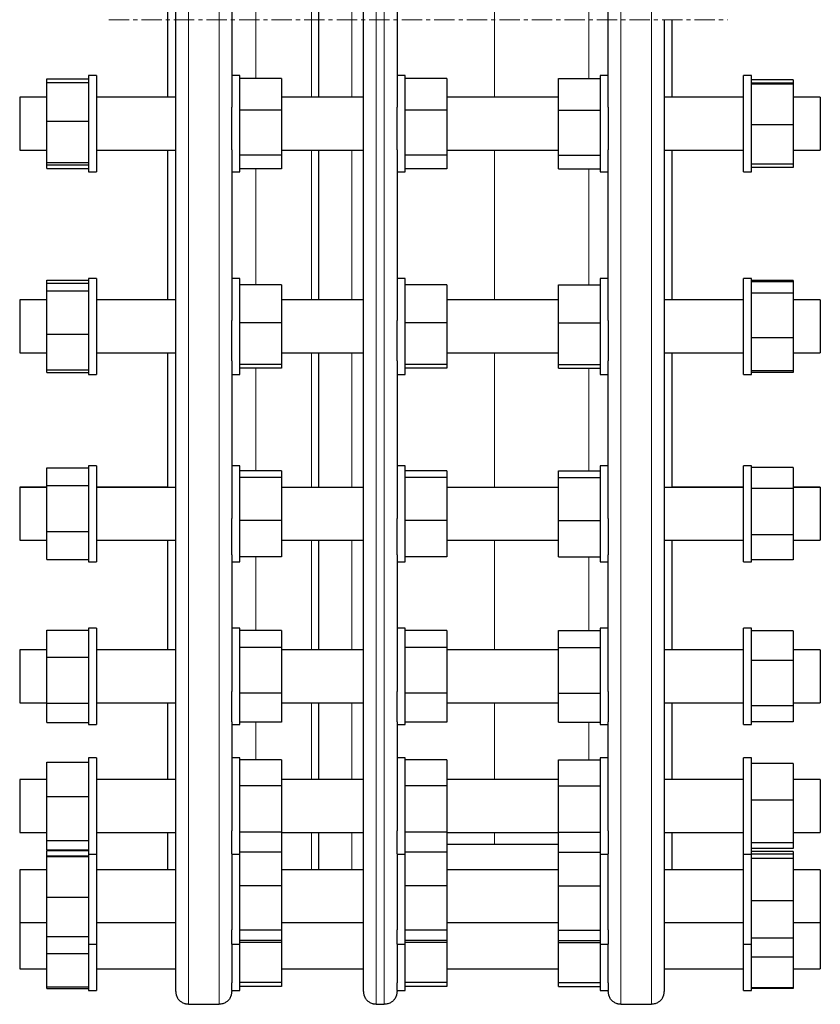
# Model space of a CAD drawing. Header units: millimetres. Extents: x 67 to 2020, y 86 to 1958.
# Tile 4 of 5: x 1520 to 2020, y 700 to 1315. Entities that reach past the tile are written whole.
import ezdxf

# ---------------------------------------------------------------- set-up
doc = ezdxf.new("R2010")
doc.units = ezdxf.units.MM
doc.linetypes.add('CENTERX2', pattern=[20.32, 12.7, -2.54, 2.54, -2.54])
doc.layers.add('FORMAT', color=7, linetype='Continuous')

msp = doc.modelspace()

# ---------------------------------------------------------------- linework, layer by layer
at = {"color": 8, "linetype": 'Continuous', "lineweight": 18}
for p, q in [((1625.09, 1929.54), (1625.09, 699.57)), ((1644.09, 699.57), (1644.09, 1929.54)), ((1742.3, 1929.54), (1742.3, 699.57)), ((1747.3, 699.57), (1747.3, 1929.54)), ((1895.09, 1929.54), (1895.09, 699.57)), ((1914.09, 699.57), (1914.09, 1929.54)), ((1701.78, 1266.1), (1701.78, 1362.98)), ((1726.99, 1314.53), (1726.99, 1362.98)), ((1816.09, 1362.98), (1816.09, 1266.1)), ((1667.09, 1350.62), (1667.09, 1314.54)), ((1875.09, 1277.75), (1875.09, 1350.62)), ((1667.09, 1314.54), (1667.09, 1277.75)), ((1726.99, 1266.1), (1726.99, 1314.53)), ((1701.78, 1139.48), (1701.78, 1233.1)), ((1726.99, 1139.48), (1726.99, 1233.1)), ((1816.09, 1233.1), (1816.09, 1139.48)), ((1667.09, 1221.46), (1667.09, 1148.99)), ((1875.09, 1148.99), (1875.09, 1221.46)), ((1701.78, 1022.47), (1701.78, 1106.48)), ((1726.99, 1022.47), (1726.99, 1106.48)), ((1816.09, 1106.48), (1816.09, 1022.47)), ((1667.09, 1096.97), (1667.09, 1032.84)), ((1875.09, 1032.84), (1875.09, 1096.97)), ((1701.78, 920.93), (1701.78, 989.47)), ((1726.99, 920.93), (1726.99, 989.47)), ((1816.09, 989.47), (1816.09, 920.93)), ((1667.09, 979.09), (1667.09, 932.97)), ((1875.09, 932.97), (1875.09, 979.09)), ((1701.78, 839.95), (1701.78, 887.93)), ((1726.99, 839.95), (1726.99, 887.93)), ((1816.09, 887.93), (1816.09, 839.95)), ((1667.09, 875.88), (1667.09, 852.24)), ((1875.09, 852.24), (1875.09, 875.88)), ((1701.78, 783.6), (1701.78, 806.95)), ((1726.99, 783.6), (1726.99, 806.95)), ((1816.09, 806.95), (1816.09, 799.56))]:
    msp.add_line(p, q, dxfattribs=at)
at = {"color": 7, "linetype": 'Continuous', "lineweight": 25}
for p, q in [((1617.09, 707.56), (1617.09, 1921.56)), ((1734.3, 1314.53), (1734.3, 1921.56)), ((1652.09, 1369.2), (1652.09, 1259.89)), ((1755.3, 1369.2), (1755.3, 1259.89)), ((1887.09, 1259.89), (1887.09, 1369.2)), ((1612.09, 1314.54), (1612.09, 1363.01)), ((1706.3, 1362.98), (1706.3, 1314.53)), ((1612.09, 1266.13), (1612.09, 1314.54)), ((1706.3, 1314.53), (1706.3, 1266.1)), ((1734.3, 707.56), (1734.3, 1314.53)), ((1922.09, 1314.56), (1922.09, 707.56)), ((1927.09, 1266.13), (1927.09, 1314.56)), ((1567.59, 1279.63), (1562.59, 1279.63)), ((1562.59, 1279.63), (1562.59, 1279.6)), ((1567.59, 1279.6), (1562.59, 1279.6)), ((1562.59, 1279.6), (1562.59, 1251.31)), ((1567.59, 1279.63), (1567.59, 1279.6)), ((1567.59, 1279.6), (1567.59, 1251.31)), ((1657.09, 1279.6), (1652.09, 1279.6)), ((1657.09, 1219.6), (1657.09, 1279.6)), ((1760.3, 1279.6), (1755.3, 1279.6)), ((1760.3, 1219.6), (1760.3, 1279.6)), ((1887.09, 1279.6), (1882.09, 1279.6)), ((1882.09, 1279.6), (1882.09, 1219.6)), ((1976.59, 1279.63), (1971.59, 1279.63)), ((1971.59, 1279.6), (1971.59, 1279.63)), ((1976.59, 1279.6), (1971.59, 1279.6)), ((1971.59, 1223.27), (1971.59, 1279.6)), ((1976.59, 1279.6), (1976.59, 1279.63)), ((1976.59, 1223.27), (1976.59, 1279.6)), ((1536.59, 1275.38), (1536.59, 1277.66)), ((1536.59, 1277.66), (1562.59, 1277.66)), ((1536.59, 1251.24), (1536.59, 1275.38)), ((1536.59, 1275.38), (1562.59, 1275.38)), ((1683.09, 1277.75), (1657.09, 1277.75)), ((1683.09, 1277.75), (1683.09, 1258.11)), ((1786.3, 1277.75), (1760.3, 1277.75)), ((1786.3, 1277.75), (1786.3, 1258.11)), ((1856.09, 1258.11), (1856.09, 1277.75)), ((1856.09, 1277.75), (1882.09, 1277.75)), ((2002.59, 1277.01), (1976.59, 1277.01)), ((2002.59, 1274.94), (1976.59, 1274.94)), ((2002.59, 1274.25), (1976.59, 1274.25)), ((2002.59, 1277.01), (2002.59, 1274.94)), ((2002.59, 1274.94), (2002.59, 1274.25)), ((2002.59, 1274.25), (2002.59, 1248.92)), ((1536.59, 1266.13), (1519.59, 1266.13)), ((1519.59, 1266.13), (1519.59, 1266.1)), ((1536.59, 1266.1), (1519.59, 1266.1)), ((1519.59, 1266.1), (1519.59, 1237.25)), ((1612.09, 1266.13), (1567.59, 1266.13)), ((1617.09, 1266.1), (1567.59, 1266.1)), ((1734.3, 1266.1), (1683.09, 1266.1)), ((1856.09, 1266.1), (1786.3, 1266.1)), ((1971.59, 1266.1), (1922.09, 1266.1)), ((1971.59, 1266.13), (1927.09, 1266.13)), ((2019.59, 1266.13), (2002.59, 1266.13)), ((2019.59, 1266.1), (2002.59, 1266.1)), ((2019.59, 1266.13), (2019.59, 1266.1)), ((2019.59, 1266.1), (2019.59, 1237.25)), ((1652.09, 1233.3), (1652.09, 1259.89)), ((1683.09, 1258.11), (1657.09, 1258.11)), ((1683.09, 1258.11), (1683.09, 1229.97)), ((1755.3, 1233.3), (1755.3, 1259.89)), ((1786.3, 1258.11), (1760.3, 1258.11)), ((1786.3, 1258.11), (1786.3, 1229.97)), ((1856.09, 1258.11), (1882.09, 1258.11)), ((1856.09, 1229.97), (1856.09, 1258.11)), ((1887.09, 1259.89), (1887.09, 1233.3)), ((1536.59, 1251.24), (1562.59, 1251.24)), ((1536.59, 1225.46), (1536.59, 1251.24)), ((1562.59, 1251.31), (1562.59, 1219.6)), ((1567.59, 1251.31), (1567.59, 1219.6)), ((2002.59, 1248.92), (1976.59, 1248.92)), ((2002.59, 1248.92), (2002.59, 1224.27)), ((1519.59, 1237.25), (1519.59, 1233.1)), ((2019.59, 1237.25), (2019.59, 1233.1)), ((1519.59, 1233.1), (1536.59, 1233.1)), ((1567.59, 1233.1), (1617.09, 1233.1)), ((1612.09, 1139.51), (1612.09, 1233.13)), ((1652.09, 1233.3), (1652.09, 1126.74)), ((1683.09, 1233.1), (1734.3, 1233.1)), ((1706.3, 1233.1), (1706.3, 1139.48)), ((1755.3, 1233.3), (1755.3, 1126.74)), ((1786.3, 1233.1), (1856.09, 1233.1)), ((1887.09, 1126.74), (1887.09, 1233.3)), ((1922.09, 1233.1), (1971.59, 1233.1)), ((1927.09, 1139.51), (1927.09, 1233.13)), ((2002.59, 1233.1), (2019.59, 1233.1)), ((1536.59, 1225.46), (1562.59, 1225.46)), ((1536.59, 1223.82), (1536.59, 1225.46)), ((1536.59, 1223.82), (1562.59, 1223.82)), ((1536.59, 1221.61), (1536.59, 1223.82)), ((1683.09, 1229.97), (1657.09, 1229.97)), ((1683.09, 1229.97), (1683.09, 1221.46)), ((1786.3, 1229.97), (1760.3, 1229.97)), ((1786.3, 1229.97), (1786.3, 1221.46)), ((1856.09, 1229.97), (1882.09, 1229.97)), ((1856.09, 1221.46), (1856.09, 1229.97)), ((2002.59, 1224.27), (1976.59, 1224.27)), ((2002.59, 1224.27), (2002.59, 1222.26)), ((1536.59, 1221.61), (1562.59, 1221.61)), ((1562.59, 1219.6), (1567.59, 1219.6)), ((1652.09, 1219.6), (1657.09, 1219.6)), ((1683.09, 1221.46), (1657.09, 1221.46)), ((1755.3, 1219.6), (1760.3, 1219.6)), ((1786.3, 1221.46), (1760.3, 1221.46)), ((1856.09, 1221.46), (1882.09, 1221.46)), ((1882.09, 1219.6), (1887.09, 1219.6)), ((1971.59, 1219.6), (1971.59, 1223.27)), ((1971.59, 1219.6), (1976.59, 1219.6)), ((1976.59, 1219.6), (1976.59, 1223.27)), ((2002.59, 1222.26), (1976.59, 1222.26)), ((1536.59, 1151.87), (1562.59, 1151.87)), ((1536.59, 1150.04), (1536.59, 1151.87)), ((1536.59, 1150.04), (1562.59, 1150.04)), ((1536.59, 1145.23), (1536.59, 1150.04)), ((1567.59, 1153.01), (1562.59, 1153.01)), ((1562.59, 1153.01), (1562.59, 1152.98)), ((1567.59, 1152.98), (1562.59, 1152.98)), ((1562.59, 1152.98), (1562.59, 1117.98)), ((1567.59, 1153.01), (1567.59, 1152.98)), ((1567.59, 1152.98), (1567.59, 1117.98)), ((1657.09, 1152.98), (1652.09, 1152.98)), ((1657.09, 1092.98), (1657.09, 1152.98)), ((1760.3, 1152.98), (1755.3, 1152.98)), ((1760.3, 1092.98), (1760.3, 1152.98)), ((1887.09, 1152.98), (1882.09, 1152.98)), ((1882.09, 1152.98), (1882.09, 1092.98)), ((1976.59, 1153.01), (1971.59, 1153.01)), ((1971.59, 1152.98), (1971.59, 1153.01)), ((1976.59, 1152.98), (1971.59, 1152.98)), ((1971.59, 1094.11), (1971.59, 1152.98)), ((1976.59, 1152.98), (1976.59, 1153.01)), ((1976.59, 1094.11), (1976.59, 1152.98)), ((2002.59, 1151.74), (1976.59, 1151.74)), ((2002.59, 1150.76), (1976.59, 1150.76)), ((2002.59, 1151.74), (2002.59, 1150.76)), ((2002.59, 1150.76), (2002.59, 1143.67)), ((1536.59, 1118.17), (1536.59, 1145.23)), ((1536.59, 1145.23), (1562.59, 1145.23)), ((1683.09, 1148.99), (1657.09, 1148.99)), ((1683.09, 1148.99), (1683.09, 1125.14)), ((1786.3, 1148.99), (1760.3, 1148.99)), ((1786.3, 1148.99), (1786.3, 1125.14)), ((1856.09, 1125.14), (1856.09, 1148.99)), ((1856.09, 1148.99), (1882.09, 1148.99)), ((1536.59, 1139.51), (1519.59, 1139.51)), ((1519.59, 1139.51), (1519.59, 1139.48)), ((1536.59, 1139.48), (1519.59, 1139.48)), ((1519.59, 1139.48), (1519.59, 1108.5)), ((1612.09, 1139.51), (1567.59, 1139.51)), ((1617.09, 1139.48), (1567.59, 1139.48)), ((1734.3, 1139.48), (1683.09, 1139.48)), ((1856.09, 1139.48), (1786.3, 1139.48)), ((1971.59, 1139.48), (1922.09, 1139.48)), ((1971.59, 1139.51), (1927.09, 1139.51)), ((2002.59, 1143.67), (1976.59, 1143.67)), ((2002.59, 1143.67), (2002.59, 1115.89)), ((2019.59, 1139.51), (2002.59, 1139.51)), ((2019.59, 1139.48), (2002.59, 1139.48)), ((2019.59, 1139.51), (2019.59, 1139.48)), ((2019.59, 1139.48), (2019.59, 1108.5)), ((1652.09, 1101.49), (1652.09, 1126.74)), ((1755.3, 1101.49), (1755.3, 1126.74)), ((1887.09, 1126.74), (1887.09, 1101.49)), ((1683.09, 1125.14), (1657.09, 1125.14)), ((1683.09, 1125.14), (1683.09, 1099.13)), ((1786.3, 1125.14), (1760.3, 1125.14)), ((1786.3, 1125.14), (1786.3, 1099.13)), ((1856.09, 1099.13), (1856.09, 1125.14)), ((1856.09, 1125.14), (1882.09, 1125.14)), ((1536.59, 1118.17), (1562.59, 1118.17)), ((1536.59, 1095.93), (1536.59, 1118.17)), ((1562.59, 1117.98), (1562.59, 1092.98)), ((1567.59, 1117.98), (1567.59, 1092.98)), ((2002.59, 1115.89), (1976.59, 1115.89)), ((2002.59, 1115.89), (2002.59, 1095.2)), ((1519.59, 1108.5), (1519.59, 1106.48)), ((2019.59, 1108.5), (2019.59, 1106.48)), ((1519.59, 1106.48), (1536.59, 1106.48)), ((1567.59, 1106.48), (1617.09, 1106.48)), ((1612.09, 1022.49), (1612.09, 1106.51)), ((1652.09, 1101.49), (1652.09, 1003.01)), ((1683.09, 1106.48), (1734.3, 1106.48)), ((1706.3, 1106.48), (1706.3, 1022.49)), ((1755.3, 1101.49), (1755.3, 1003.01)), ((1786.3, 1106.48), (1856.09, 1106.48)), ((1887.09, 1003.01), (1887.09, 1101.49)), ((1922.09, 1106.48), (1971.59, 1106.48)), ((1927.09, 1022.49), (1927.09, 1106.51)), ((2002.59, 1106.48), (2019.59, 1106.48)), ((1536.59, 1095.93), (1562.59, 1095.93)), ((1536.59, 1094.15), (1536.59, 1095.93)), ((1683.09, 1099.13), (1657.09, 1099.13)), ((1683.09, 1096.97), (1657.09, 1096.97)), ((1683.09, 1099.13), (1683.09, 1096.97)), ((1786.3, 1099.13), (1760.3, 1099.13)), ((1786.3, 1096.97), (1760.3, 1096.97)), ((1786.3, 1099.13), (1786.3, 1096.97)), ((1856.09, 1099.13), (1882.09, 1099.13)), ((1856.09, 1096.97), (1856.09, 1099.13)), ((1856.09, 1096.97), (1882.09, 1096.97)), ((2002.59, 1095.2), (1976.59, 1095.2)), ((2002.59, 1095.2), (2002.59, 1094.28)), ((1536.59, 1094.15), (1562.59, 1094.15)), ((1562.59, 1092.98), (1567.59, 1092.98)), ((1652.09, 1092.98), (1657.09, 1092.98)), ((1755.3, 1092.98), (1760.3, 1092.98)), ((1882.09, 1092.98), (1887.09, 1092.98)), ((1971.59, 1092.98), (1971.59, 1094.11)), ((1971.59, 1092.98), (1976.59, 1092.98)), ((2002.59, 1094.28), (1976.59, 1094.28)), ((1976.59, 1092.98), (1976.59, 1094.11)), ((1536.59, 1034.58), (1562.59, 1034.58)), ((1536.59, 1023.56), (1536.59, 1034.58)), ((1567.59, 1035.99), (1562.59, 1035.99)), ((1562.59, 1035.99), (1562.59, 1035.97)), ((1567.59, 1035.97), (1562.59, 1035.97)), ((1562.59, 1035.97), (1562.59, 994.51)), ((1567.59, 1035.99), (1567.59, 1035.97)), ((1567.59, 1035.97), (1567.59, 994.51)), ((1657.09, 1035.97), (1652.09, 1035.97)), ((1657.09, 975.97), (1657.09, 1035.97)), ((1760.3, 1035.97), (1755.3, 1035.97)), ((1760.3, 975.97), (1760.3, 1035.97)), ((1887.09, 1035.97), (1882.09, 1035.97)), ((1882.09, 1035.97), (1882.09, 975.97)), ((1976.59, 1035.99), (1971.59, 1035.99)), ((1971.59, 1035.97), (1971.59, 1035.99)), ((1976.59, 1035.97), (1971.59, 1035.97)), ((1971.59, 975.97), (1971.59, 1035.97)), ((1976.59, 1035.97), (1976.59, 1035.99)), ((1976.59, 975.97), (1976.59, 1035.97)), ((2002.59, 1034.8), (1976.59, 1034.8)), ((2002.59, 1034.8), (2002.59, 1021.66)), ((1683.09, 1032.84), (1657.09, 1032.84)), ((1683.09, 1028.54), (1657.09, 1028.54)), ((1683.09, 1032.84), (1683.09, 1028.54)), ((1683.09, 1028.54), (1683.09, 1001.66)), ((1786.3, 1032.84), (1760.3, 1032.84)), ((1786.3, 1028.54), (1760.3, 1028.54)), ((1786.3, 1032.84), (1786.3, 1028.54)), ((1786.3, 1028.54), (1786.3, 1001.66)), ((1856.09, 1032.84), (1882.09, 1032.84)), ((1856.09, 1028.54), (1856.09, 1032.84)), ((1856.09, 1028.54), (1882.09, 1028.54)), ((1856.09, 1001.66), (1856.09, 1028.54)), ((1536.59, 1022.49), (1519.59, 1022.49)), ((1519.59, 1022.49), (1519.59, 1022.47)), ((1536.59, 1022.47), (1519.59, 1022.47)), ((1519.59, 1022.47), (1519.59, 990.09)), ((1536.59, 1023.56), (1562.59, 1023.56)), ((1536.59, 994.94), (1536.59, 1023.56)), ((1612.09, 1022.49), (1567.59, 1022.49)), ((1617.09, 1022.47), (1567.59, 1022.47)), ((1734.3, 1022.47), (1683.09, 1022.47)), ((1856.09, 1022.47), (1786.3, 1022.47)), ((1971.59, 1022.47), (1922.09, 1022.47)), ((1971.59, 1022.49), (1927.09, 1022.49)), ((2002.59, 1021.66), (1976.59, 1021.66)), ((2019.59, 1022.49), (2002.59, 1022.49)), ((2019.59, 1022.47), (2002.59, 1022.47)), ((2002.59, 1021.66), (2002.59, 992.83)), ((2019.59, 1022.49), (2019.59, 1022.47)), ((2019.59, 1022.47), (2019.59, 990.09)), ((1652.09, 980.35), (1652.09, 1003.01)), ((1755.3, 980.35), (1755.3, 1003.01)), ((1887.09, 1003.01), (1887.09, 980.35)), ((1683.09, 1001.66), (1657.09, 1001.66)), ((1683.09, 1001.66), (1683.09, 979.09)), ((1786.3, 1001.66), (1760.3, 1001.66)), ((1786.3, 1001.66), (1786.3, 979.09)), ((1856.09, 979.09), (1856.09, 1001.66)), ((1856.09, 1001.66), (1882.09, 1001.66)), ((1536.59, 994.94), (1562.59, 994.94)), ((1536.59, 977.35), (1536.59, 994.94)), ((1562.59, 994.51), (1562.59, 975.97)), ((1567.59, 994.51), (1567.59, 975.97)), ((2002.59, 992.83), (1976.59, 992.83)), ((2002.59, 992.83), (2002.59, 977.14)), ((1519.59, 990.09), (1519.59, 989.47)), ((1519.59, 989.47), (1536.59, 989.47)), ((1567.59, 989.47), (1617.09, 989.47)), ((1612.09, 920.95), (1612.09, 989.49)), ((1683.09, 989.47), (1734.3, 989.47)), ((1706.3, 989.49), (1706.3, 920.95)), ((1786.3, 989.47), (1856.09, 989.47)), ((1922.09, 989.47), (1971.59, 989.47)), ((1927.09, 920.95), (1927.09, 989.49)), ((2002.59, 989.47), (2019.59, 989.47)), ((2019.59, 990.09), (2019.59, 989.47)), ((1652.09, 980.35), (1652.09, 894.9)), ((1683.09, 979.09), (1657.09, 979.09)), ((1755.3, 980.35), (1755.3, 894.9)), ((1786.3, 979.09), (1760.3, 979.09)), ((1856.09, 979.09), (1882.09, 979.09)), ((1887.09, 894.9), (1887.09, 980.35)), ((1536.59, 977.35), (1562.59, 977.35)), ((1562.59, 975.97), (1567.59, 975.97)), ((1652.09, 975.97), (1657.09, 975.97)), ((1755.3, 975.97), (1760.3, 975.97)), ((1882.09, 975.97), (1887.09, 975.97)), ((1971.59, 975.97), (1976.59, 975.97)), ((2002.59, 977.14), (1976.59, 977.14)), ((1536.59, 916.48), (1536.59, 933.17)), ((1536.59, 933.17), (1562.59, 933.17)), ((1567.59, 934.45), (1562.59, 934.45)), ((1562.59, 934.45), (1562.59, 934.43)), ((1567.59, 934.43), (1562.59, 934.43)), ((1562.59, 934.43), (1562.59, 887.08)), ((1567.59, 934.45), (1567.59, 934.43)), ((1567.59, 934.43), (1567.59, 887.08)), ((1657.09, 934.43), (1652.09, 934.43)), ((1657.09, 874.43), (1657.09, 934.43)), ((1683.09, 932.97), (1657.09, 932.97)), ((1683.09, 932.97), (1683.09, 922.42)), ((1760.3, 934.43), (1755.3, 934.43)), ((1760.3, 874.43), (1760.3, 934.43)), ((1786.3, 932.97), (1760.3, 932.97)), ((1786.3, 932.97), (1786.3, 922.42)), ((1856.09, 932.97), (1882.09, 932.97)), ((1856.09, 922.42), (1856.09, 932.97)), ((1887.09, 934.43), (1882.09, 934.43)), ((1882.09, 934.43), (1882.09, 874.43)), ((1976.59, 934.45), (1971.59, 934.45)), ((1971.59, 934.43), (1971.59, 934.45)), ((1976.59, 934.43), (1971.59, 934.43)), ((1971.59, 874.43), (1971.59, 934.43)), ((1976.59, 934.43), (1976.59, 934.45)), ((1976.59, 874.43), (1976.59, 934.43)), ((2002.59, 932.86), (1976.59, 932.86)), ((2002.59, 932.86), (2002.59, 914.33)), ((1536.59, 920.95), (1519.59, 920.95)), ((1519.59, 920.95), (1519.59, 920.93)), ((1536.59, 920.93), (1519.59, 920.93)), ((1519.59, 920.93), (1519.59, 887.95)), ((1536.59, 916.48), (1562.59, 916.48)), ((1536.59, 887.74), (1536.59, 916.48)), ((1612.09, 920.95), (1567.59, 920.95)), ((1617.09, 920.93), (1567.59, 920.93)), ((1683.09, 922.42), (1657.09, 922.42)), ((1683.09, 922.42), (1683.09, 893.88)), ((1734.3, 920.93), (1683.09, 920.93)), ((1786.3, 922.42), (1760.3, 922.42)), ((1786.3, 922.42), (1786.3, 893.88)), ((1856.09, 920.93), (1786.3, 920.93)), ((1856.09, 922.42), (1882.09, 922.42)), ((1856.09, 893.88), (1856.09, 922.42)), ((1971.59, 920.93), (1922.09, 920.93)), ((1971.59, 920.95), (1927.09, 920.95)), ((2019.59, 920.95), (2002.59, 920.95)), ((2019.59, 920.93), (2002.59, 920.93)), ((2019.59, 920.95), (2019.59, 920.93)), ((2019.59, 920.93), (2019.59, 887.95)), ((2002.59, 914.33), (1976.59, 914.33)), ((2002.59, 914.33), (2002.59, 885.9)), ((1652.09, 875.98), (1652.09, 894.9)), ((1683.09, 893.88), (1657.09, 893.88)), ((1683.09, 893.88), (1683.09, 875.88)), ((1755.3, 875.98), (1755.3, 894.9)), ((1786.3, 893.88), (1760.3, 893.88)), ((1786.3, 893.88), (1786.3, 875.88)), ((1856.09, 875.88), (1856.09, 893.88)), ((1856.09, 893.88), (1882.09, 893.88)), ((1887.09, 894.9), (1887.09, 875.98)), ((1519.59, 887.95), (1519.59, 887.93)), ((1519.59, 887.93), (1536.59, 887.93)), ((1536.59, 887.74), (1562.59, 887.74)), ((1536.59, 875.68), (1536.59, 887.74)), ((1562.59, 887.08), (1562.59, 874.43)), ((1567.59, 887.93), (1617.09, 887.93)), ((1567.59, 887.08), (1567.59, 874.43)), ((1612.09, 839.97), (1612.09, 887.95)), ((1683.09, 887.93), (1734.3, 887.93)), ((1706.3, 887.95), (1706.3, 839.97)), ((1786.3, 887.93), (1856.09, 887.93)), ((1922.09, 887.93), (1971.59, 887.93)), ((1927.09, 839.97), (1927.09, 887.95)), ((2002.59, 885.9), (1976.59, 885.9)), ((2002.59, 887.93), (2019.59, 887.93)), ((2002.59, 885.9), (2002.59, 875.99)), ((2019.59, 887.95), (2019.59, 887.93)), ((1536.59, 875.68), (1562.59, 875.68)), ((1562.59, 874.43), (1567.59, 874.43)), ((1652.09, 875.98), (1652.09, 807.83)), ((1652.09, 874.43), (1657.09, 874.43)), ((1683.09, 875.88), (1657.09, 875.88)), ((1755.3, 875.98), (1755.3, 807.83)), ((1755.3, 874.43), (1760.3, 874.43)), ((1786.3, 875.88), (1760.3, 875.88)), ((1856.09, 875.88), (1882.09, 875.88)), ((1882.09, 874.43), (1887.09, 874.43)), ((1887.09, 807.83), (1887.09, 875.98)), ((1971.59, 874.43), (1976.59, 874.43)), ((2002.59, 875.99), (1976.59, 875.99)), ((1536.59, 829.37), (1536.59, 850.88)), ((1536.59, 850.88), (1562.59, 850.88)), ((1567.59, 853.47), (1562.59, 853.47)), ((1562.59, 853.47), (1562.59, 853.45)), ((1567.59, 853.45), (1562.59, 853.45)), ((1562.59, 853.45), (1562.59, 801.1)), ((1567.59, 853.47), (1567.59, 853.45)), ((1567.59, 853.45), (1567.59, 801.1)), ((1657.09, 853.45), (1652.09, 853.45)), ((1657.09, 793.45), (1657.09, 853.45)), ((1683.09, 852.24), (1657.09, 852.24)), ((1683.09, 852.24), (1683.09, 835.98)), ((1760.3, 853.45), (1755.3, 853.45)), ((1760.3, 793.45), (1760.3, 853.45)), ((1786.3, 852.24), (1760.3, 852.24)), ((1786.3, 852.24), (1786.3, 835.98)), ((1856.09, 835.98), (1856.09, 852.24)), ((1856.09, 852.24), (1882.09, 852.24)), ((1887.09, 853.45), (1882.09, 853.45)), ((1882.09, 853.45), (1882.09, 793.45)), ((1976.59, 853.47), (1971.59, 853.47)), ((1971.59, 853.45), (1971.59, 853.47)), ((1976.59, 853.45), (1971.59, 853.45)), ((1971.59, 793.45), (1971.59, 853.45)), ((1976.59, 853.45), (1976.59, 853.47)), ((1976.59, 793.45), (1976.59, 853.45)), ((2002.59, 850.06), (1976.59, 850.06)), ((2002.59, 850.06), (2002.59, 827.07)), ((1536.59, 839.97), (1519.59, 839.97)), ((1519.59, 839.97), (1519.59, 839.95)), ((1536.59, 839.95), (1519.59, 839.95)), ((1519.59, 839.95), (1519.59, 806.95)), ((1612.09, 839.97), (1567.59, 839.97)), ((1617.09, 839.95), (1567.59, 839.95)), ((1734.21, 839.95), (1683.09, 839.95)), ((1856.09, 839.95), (1786.3, 839.95)), ((1971.59, 839.95), (1922.09, 839.95)), ((1971.59, 839.97), (1927.09, 839.97)), ((2019.59, 839.97), (2002.59, 839.97)), ((2019.59, 839.95), (2002.59, 839.95)), ((2019.59, 839.97), (2019.59, 839.95)), ((2019.59, 839.95), (2019.59, 806.95)), ((1683.09, 835.98), (1657.09, 835.98)), ((1683.09, 835.98), (1683.09, 807.19)), ((1786.3, 835.98), (1760.3, 835.98)), ((1786.3, 835.98), (1786.3, 807.19)), ((1856.09, 835.98), (1882.09, 835.98)), ((1856.09, 807.19), (1856.09, 835.98)), ((1536.59, 829.37), (1562.59, 829.37)), ((1536.59, 801.94), (1536.59, 829.37)), ((2002.59, 827.07), (1976.59, 827.07)), ((2002.59, 827.07), (2002.59, 800.46)), ((1519.59, 806.95), (1536.59, 806.95)), ((1567.59, 806.95), (1617.09, 806.95)), ((1612.09, 783.61), (1612.09, 806.97)), ((1652.09, 793.6), (1652.09, 807.83)), ((1683.09, 807.19), (1657.09, 807.19)), ((1683.09, 807.19), (1683.09, 794.66)), ((1683.09, 806.95), (1734.3, 806.95)), ((1706.3, 806.97), (1706.3, 783.61)), ((1755.3, 793.6), (1755.3, 807.83)), ((1786.3, 807.19), (1760.3, 807.19)), ((1786.3, 807.19), (1786.3, 794.66)), ((1786.3, 806.95), (1856.09, 806.95)), ((1856.09, 807.19), (1882.09, 807.19)), ((1856.09, 794.66), (1856.09, 807.19)), ((1887.09, 807.83), (1887.09, 793.6)), ((1922.09, 806.95), (1971.59, 806.95)), ((1927.09, 783.61), (1927.09, 806.97)), ((2002.59, 806.95), (2019.59, 806.95)), ((1536.59, 801.94), (1562.59, 801.94)), ((1536.59, 796.02), (1536.59, 801.94)), ((1562.59, 801.1), (1562.59, 793.45)), ((1567.59, 801.1), (1567.59, 793.45)), ((1786.3, 799.56), (1816.09, 799.56)), ((1816.09, 799.56), (1856.09, 799.56)), ((2002.59, 800.46), (1976.59, 800.46)), ((2002.59, 800.46), (2002.59, 796.84)), ((1536.59, 796.02), (1562.59, 796.02)), ((1536.59, 795.57), (1562.59, 795.57)), ((1536.59, 792.36), (1536.59, 795.57)), ((1562.59, 793.47), (1562.59, 740.85)), ((1562.59, 793.45), (1567.59, 793.45)), ((1567.59, 793.47), (1567.59, 740.85)), ((1652.09, 793.6), (1652.09, 746.17)), ((1652.09, 793.45), (1657.09, 793.45)), ((1683.09, 794.66), (1657.09, 794.66)), ((1657.09, 737.1), (1657.09, 793.47)), ((1683.09, 794.66), (1683.09, 773.52)), ((1755.3, 793.6), (1755.3, 746.17)), ((1755.3, 793.45), (1760.3, 793.45)), ((1786.3, 794.66), (1760.3, 794.66)), ((1760.3, 737.1), (1760.3, 793.47)), ((1786.3, 794.66), (1786.3, 773.52)), ((1856.09, 794.66), (1882.09, 794.66)), ((1856.09, 773.52), (1856.09, 794.66)), ((1882.09, 793.47), (1882.09, 737.1)), ((1882.09, 793.45), (1887.09, 793.45)), ((1887.09, 746.17), (1887.09, 793.6)), ((1971.59, 737.1), (1971.59, 793.47)), ((1971.59, 793.45), (1976.59, 793.45)), ((2002.59, 796.84), (1976.59, 796.84)), ((2002.59, 795.09), (1976.59, 795.09)), ((1976.59, 737.1), (1976.59, 793.47)), ((2002.59, 793.4), (1976.59, 793.4)), ((2002.59, 795.09), (2002.59, 793.4)), ((2002.59, 793.4), (2002.59, 790.56)), ((1536.59, 792.36), (1562.59, 792.36)), ((1536.59, 791.84), (1536.59, 792.36)), ((1536.59, 766.58), (1536.59, 791.84)), ((1536.59, 791.84), (1562.59, 791.84)), ((2002.59, 790.56), (1976.59, 790.56)), ((2002.59, 790.56), (2002.59, 764.26)), ((1536.59, 783.61), (1519.59, 783.61)), ((1519.59, 783.61), (1519.59, 783.6)), ((1536.59, 783.6), (1519.59, 783.6)), ((1519.59, 783.6), (1519.59, 750.6)), ((1612.09, 783.61), (1567.59, 783.61)), ((1617.09, 783.6), (1567.59, 783.6)), ((1733.8, 783.6), (1683.09, 783.6)), ((1856.09, 783.61), (1786.3, 783.61)), ((1856.09, 783.6), (1786.3, 783.6)), ((1971.59, 783.6), (1922.09, 783.6)), ((1971.59, 783.61), (1927.09, 783.61)), ((2019.59, 783.61), (2002.59, 783.61)), ((2019.59, 783.6), (2002.59, 783.6)), ((2019.59, 783.61), (2019.59, 783.6)), ((2019.59, 783.6), (2019.59, 750.6)), ((1683.09, 773.52), (1657.09, 773.52)), ((1683.09, 773.52), (1683.09, 745.94)), ((1786.3, 773.52), (1760.3, 773.52)), ((1786.3, 773.52), (1786.3, 745.94)), ((1856.09, 773.52), (1882.09, 773.52)), ((1856.09, 745.94), (1856.09, 773.52)), ((1536.59, 766.58), (1562.59, 766.58)), ((1536.59, 741.85), (1536.59, 766.58)), ((2002.59, 764.26), (1976.59, 764.26)), ((2002.59, 764.26), (2002.59, 740.8)), ((1519.59, 750.61), (1519.59, 721.7)), ((1519.59, 750.6), (1536.59, 750.6)), ((1567.59, 750.6), (1617.09, 750.6)), ((1683.09, 750.6), (1734.3, 750.6)), ((1786.3, 750.6), (1856.09, 750.6)), ((1922.09, 750.6), (1971.59, 750.6)), ((2002.59, 750.6), (2019.59, 750.6)), ((2019.59, 750.61), (2019.59, 721.7)), ((1652.09, 737.1), (1652.09, 746.17)), ((1683.09, 745.94), (1657.09, 745.94)), ((1683.09, 745.94), (1683.09, 739.52)), ((1755.3, 737.1), (1755.3, 746.17)), ((1786.3, 745.94), (1760.3, 745.94)), ((1786.3, 745.94), (1786.3, 739.52)), ((1856.09, 745.94), (1882.09, 745.94)), ((1856.09, 739.52), (1856.09, 745.94)), ((1887.09, 746.17), (1887.09, 737.1)), ((1536.59, 741.85), (1562.59, 741.85)), ((1536.59, 731.28), (1536.59, 741.85)), ((1562.59, 740.85), (1562.59, 737.1)), ((1567.59, 740.85), (1567.59, 737.1)), ((1683.09, 739.52), (1657.09, 739.52)), ((1683.09, 738.2), (1657.09, 738.2)), ((1683.09, 739.52), (1683.09, 738.2)), ((1683.09, 738.2), (1683.09, 713.2)), ((1786.3, 739.52), (1760.3, 739.52)), ((1786.3, 738.2), (1760.3, 738.2)), ((1786.3, 739.52), (1786.3, 738.2)), ((1786.3, 738.2), (1786.3, 713.2)), ((1856.09, 739.52), (1882.09, 739.52)), ((1856.09, 738.2), (1856.09, 739.52)), ((1856.09, 713.2), (1856.09, 738.2)), ((1856.09, 738.2), (1882.09, 738.2)), ((2002.59, 740.8), (1976.59, 740.8)), ((2002.59, 740.8), (2002.59, 729.04)), ((1562.59, 737.11), (1562.59, 709.38)), ((1562.59, 737.1), (1567.59, 737.1)), ((1567.59, 737.11), (1567.59, 709.38)), ((1652.09, 737.11), (1652.09, 713.02)), ((1652.09, 737.1), (1657.09, 737.1)), ((1657.09, 708.2), (1657.09, 737.11)), ((1755.3, 737.11), (1755.3, 713.02)), ((1755.3, 737.1), (1760.3, 737.1)), ((1760.3, 708.2), (1760.3, 737.11)), ((1882.09, 737.11), (1882.09, 708.2)), ((1882.09, 737.1), (1887.09, 737.1)), ((1887.09, 713.02), (1887.09, 737.11)), ((1971.59, 708.2), (1971.59, 737.11)), ((1971.59, 737.1), (1976.59, 737.1)), ((1976.59, 708.2), (1976.59, 737.11)), ((1536.59, 731.28), (1562.59, 731.28)), ((1536.59, 710.47), (1536.59, 731.28)), ((2002.59, 729.04), (1976.59, 729.04)), ((2002.59, 729.04), (2002.59, 709.91)), ((1519.59, 721.7), (1536.59, 721.7)), ((1567.59, 721.7), (1617.09, 721.7)), ((1683.09, 721.7), (1734.3, 721.7)), ((1786.3, 721.7), (1856.09, 721.7)), ((1922.09, 721.7), (1971.59, 721.7)), ((2002.59, 721.7), (2019.59, 721.7)), ((1536.59, 710.47), (1562.59, 710.47)), ((1536.59, 709.39), (1536.59, 710.47)), ((1536.59, 709.39), (1562.59, 709.39)), ((1562.59, 709.38), (1562.59, 708.2)), ((1562.59, 708.2), (1567.59, 708.2)), ((1567.59, 709.38), (1567.59, 708.2)), ((1652.09, 708.2), (1652.09, 713.02)), ((1652.09, 708.2), (1657.09, 708.2)), ((1652.09, 708.2), (1652.09, 707.56)), ((1683.09, 713.2), (1657.09, 713.2)), ((1683.09, 710.62), (1657.09, 710.62)), ((1683.09, 713.2), (1683.09, 710.62)), ((1755.3, 708.2), (1755.3, 713.02)), ((1755.3, 708.2), (1760.3, 708.2)), ((1755.3, 708.2), (1755.3, 707.56)), ((1786.3, 713.2), (1760.3, 713.2)), ((1786.3, 710.62), (1760.3, 710.62)), ((1786.3, 713.2), (1786.3, 710.62)), ((1856.09, 713.2), (1882.09, 713.2)), ((1856.09, 710.62), (1856.09, 713.2)), ((1856.09, 710.62), (1882.09, 710.62)), ((1882.09, 708.2), (1887.09, 708.2)), ((1887.09, 713.02), (1887.09, 708.2)), ((1887.09, 707.56), (1887.09, 708.2)), ((1971.59, 708.2), (1976.59, 708.2)), ((2002.59, 709.91), (1976.59, 709.91)), ((2002.59, 709.35), (1976.59, 709.35)), ((2002.59, 709.91), (2002.59, 709.35)), ((1625.09, 699.57), (1644.09, 699.57)), ((1742.3, 699.57), (1747.3, 699.57)), ((1895.09, 699.57), (1914.09, 699.57))]:
    msp.add_line(p, q, dxfattribs=at)
for centre, start, end in [((1625.09, 707.56), 180, 210.15536), ((1644.09, 707.56), 330.00101, 0), ((1742.3, 707.56), 180, 210.28493), ((1747.3, 707.56), 330.02189, 0), ((1895.09, 707.56), 180, 210.0258), ((1914.09, 707.56), 329.99254, 0)]:
    msp.add_arc(centre, 8, start, end, dxfattribs=at)
for points, knots in [([(1734.3, 782.66), (1734.3, 782.7), (1734.29, 782.89), (1734.24, 783.15), (1734.12, 783.41), (1733.98, 783.55), (1733.86, 783.61), (1733.8, 783.6), (1733.8, 783.6)], [0, 0, 0, 0, 0.0793289, 0.3021031, 0.5249295, 0.7538644, 0.9828124, 1, 1, 1, 1]), ([(1625.09, 699.57), (1624.69, 699.57), (1624.3, 699.6), (1623.72, 699.69), (1623.53, 699.72), (1623.16, 699.8), (1622.97, 699.85), (1622.42, 700.02), (1622.07, 700.15), (1621.41, 700.45), (1621.1, 700.63), (1620.21, 701.18), (1619.71, 701.61), (1619.05, 702.31), (1618.85, 702.55), (1618.48, 703.04), (1618.31, 703.3), (1618.16, 703.56)], [0, 0, 0, 0, 0.125, 0.125, 0.1875, 0.1875, 0.25, 0.25, 0.375, 0.375, 0.5, 0.5, 0.75, 0.75, 0.875, 0.875, 1, 1, 1, 1]), ([(1651.02, 703.56), (1650.72, 703.04), (1650.36, 702.55), (1649.71, 701.85), (1649.47, 701.63), (1648.96, 701.21), (1648.68, 701), (1648.09, 700.63), (1647.78, 700.46), (1647.12, 700.15), (1646.76, 700.02), (1646.04, 699.8), (1645.66, 699.72), (1644.89, 699.6), (1644.49, 699.57), (1644.09, 699.57)], [0, 0, 0, 0, 0.25, 0.25, 0.375, 0.375, 0.5, 0.5, 0.625, 0.625, 0.75, 0.75, 0.875, 0.875, 1, 1, 1, 1]), ([(1742.3, 699.57), (1741.9, 699.57), (1741.51, 699.6), (1740.93, 699.69), (1740.74, 699.72), (1740.36, 699.8), (1740.18, 699.85), (1739.63, 700.02), (1739.28, 700.15), (1738.62, 700.45), (1738.3, 700.63), (1737.42, 701.18), (1736.91, 701.61), (1736.25, 702.31), (1736.05, 702.55), (1735.69, 703.04), (1735.52, 703.3), (1735.37, 703.56)], [0, 0, 0, 0, 0.125, 0.125, 0.1875, 0.1875, 0.25, 0.25, 0.375, 0.375, 0.5, 0.5, 0.75, 0.75, 0.875, 0.875, 1, 1, 1, 1]), ([(1754.23, 703.56), (1753.93, 703.04), (1753.56, 702.55), (1752.91, 701.85), (1752.68, 701.63), (1752.17, 701.21), (1751.89, 701), (1751.3, 700.63), (1750.99, 700.46), (1750.33, 700.15), (1749.97, 700.02), (1749.24, 699.8), (1748.87, 699.72), (1748.1, 699.6), (1747.7, 699.57), (1747.3, 699.57)], [0, 0, 0, 0, 0.25, 0.25, 0.375, 0.375, 0.5, 0.5, 0.625, 0.625, 0.75, 0.75, 0.875, 0.875, 1, 1, 1, 1]), ([(1895.09, 699.57), (1894.69, 699.57), (1894.3, 699.6), (1893.72, 699.69), (1893.53, 699.72), (1893.16, 699.8), (1892.97, 699.85), (1892.42, 700.02), (1892.07, 700.15), (1891.41, 700.45), (1891.1, 700.63), (1890.21, 701.18), (1889.71, 701.61), (1889.05, 702.31), (1888.85, 702.55), (1888.48, 703.04), (1888.31, 703.3), (1888.16, 703.56)], [0, 0, 0, 0, 0.125, 0.125, 0.1875, 0.1875, 0.25, 0.25, 0.375, 0.375, 0.5, 0.5, 0.75, 0.75, 0.875, 0.875, 1, 1, 1, 1]), ([(1921.02, 703.56), (1920.72, 703.04), (1920.36, 702.55), (1919.71, 701.85), (1919.47, 701.63), (1918.96, 701.21), (1918.68, 701), (1918.09, 700.63), (1917.78, 700.46), (1917.12, 700.15), (1916.76, 700.02), (1916.04, 699.8), (1915.66, 699.72), (1914.89, 699.6), (1914.49, 699.57), (1914.09, 699.57)], [0, 0, 0, 0, 0.25, 0.25, 0.375, 0.375, 0.5, 0.5, 0.625, 0.625, 0.75, 0.75, 0.875, 0.875, 1, 1, 1, 1])]:
    msp.add_open_spline(points, degree=3, knots=knots, dxfattribs=at)
at = {"layer": 'FORMAT', "linetype": 'CENTERX2', "lineweight": 18}
msp.add_line((1575.31, 1314.56), (1961.56, 1314.56), dxfattribs=at)

doc.saveas('drawing.dxf')
